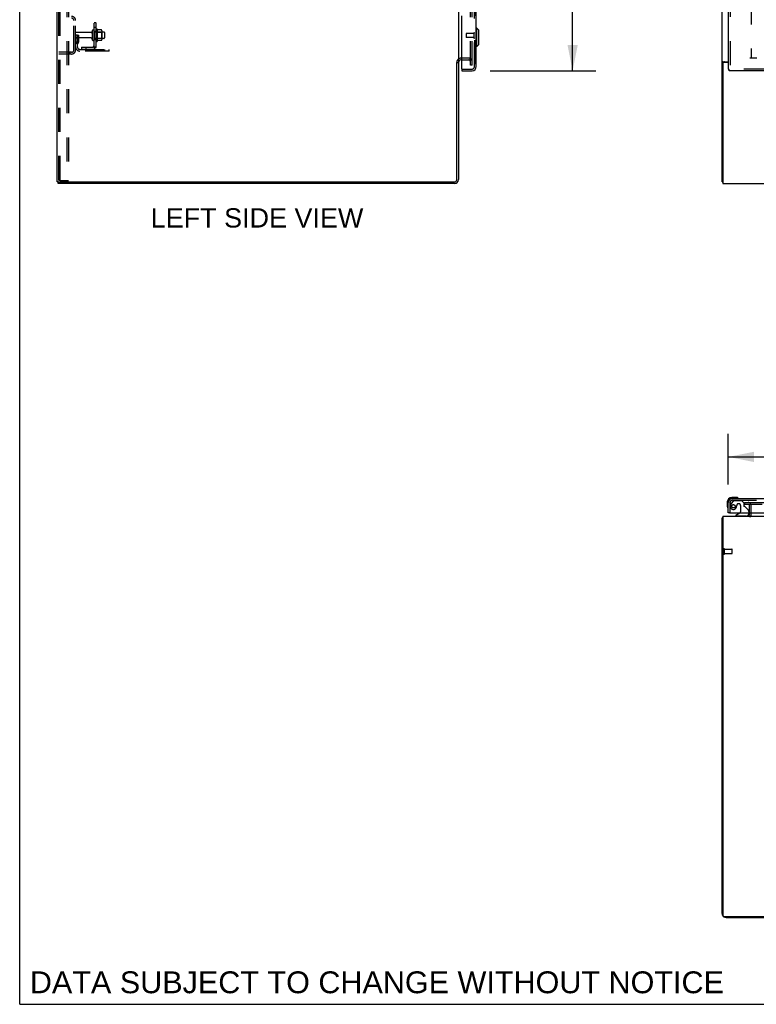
# Model space of a CAD drawing. Header units: inches. Extents: x 0 to 262, y 0 to 169.
# Tile 1 of 83: x 0 to 44, y 0 to 59. Entities that reach past the tile are written whole.
import ezdxf

# ---------------------------------------------------------------- set-up
doc = ezdxf.new("R2010")
doc.units = ezdxf.units.IN
doc.header["$LTSCALE"] = 14.384615
doc.header["$MEASUREMENT"] = 0
doc.linetypes.add('HIDDEN', pattern=[0.2, 0.1, -0.1])
doc.layers.get('0').update_dxf_attribs({"linetype": 'CONTINUOUS'})
for name, color, linetype in [('DEFAULT_2', 8, 'HIDDEN'), ('DIMENSIONS', 7, 'CONTINUOUS'), ('MAIN_RH_DOOR_ASSEMBLY', 7, 'CONTINUOUS'), ('SECONDARY_LH_DOOR_ASSEMBLY', 7, 'CONTINUOUS'), ('SUBPANEL', 7, 'CONTINUOUS')]:
    doc.layers.add(name, color=color, linetype=linetype)
doc.styles.get("Standard").update_dxf_attribs({"font": 'arial.ttf'})
doc.dimstyles.new('DIMSTYLE_1', dxfattribs={"dimtxt": 1.153846, "dimasz": 1.538462, "dimexe": 0.09, "dimexo": 0.07, "dimgap": 0.0375, "dimtad": 0, "dimtih": 1, "dimtoh": 1, "dimzin": 4, "dimdsep": 46, "dimtxsty": 'Standard', "dimblk": '_FILLED', "dimblk1": '_FILLED', "dimblk2": '_FILLED', "dimcen": 0.09, "dimadec": 3, "dimazin": 1, "dimtfac": 1, "dimtdec": 3, "dimtofl": 0, "dimtmove": 0, "dimatfit": 3, "dimldrblk": '_FILLED', "dimfxl": 0, "dimtolj": 1, "dimtzin": 4, "dimarcsym": 0})

# ---------------------------------------------------------------- blocks, each defined once
blk = doc.blocks.new('_FILLED')
at = {"color": 0, "linetype": 'ByBlock'}
blk.add_solid([(0, 0), (-1, 0.2), (-1, -0.2)], dxfattribs=at)
blk = doc.blocks.new('*D6')
at = {"layer": 'DIMENSIONS', "color": 2, "linetype": 'Continuous'}
for p, q in [((42.377, 31.077), (42.377, 34.118)), ((79.315, 31.077), (79.315, 34.118)), ((42.377, 32.734), (55.079, 32.734)), ((79.315, 32.734), (66.613, 32.734))]:
    blk.add_line(p, q, dxfattribs=at)
at = {"layer": 'DIMENSIONS', "color": 2, "linetype": 'Continuous', "xscale": 1.5384615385, "yscale": 1.5384615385, "zscale": 1.5384615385, "rotation": 180}
blk.add_blockref('_FILLED', (42.377, 32.734), dxfattribs=at)
at = {"layer": 'DIMENSIONS', "color": 2, "linetype": 'Continuous', "xscale": 1.5384615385, "yscale": 1.5384615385, "zscale": 1.5384615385}
blk.add_blockref('_FILLED', (79.315, 32.734), dxfattribs=at)
at = {"layer": 'DIMENSIONS', "color": 2, "linetype": 'Continuous', "insert": (60.846, 33.311), "char_height": 1.15385, "width": 10.38033, "attachment_point": 2, "line_spacing_factor": 0.9}
blk.add_mtext('36.94 DOORS', dxfattribs=at)
blk = doc.blocks.new('*D11')
at = {"layer": 'DIMENSIONS', "color": 2, "linetype": 'Continuous'}
for p, q in [((28.131, 118.324), (34.451, 118.324)), ((33.066, 118.324), (33.066, 88.965)), ((33.066, 55.824), (33.066, 84.927)), ((28.131, 55.824), (34.451, 55.824))]:
    blk.add_line(p, q, dxfattribs=at)
at = {"layer": 'DIMENSIONS', "color": 2, "linetype": 'Continuous', "xscale": 1.5384615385, "yscale": 1.5384615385, "zscale": 1.5384615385}
for p, rotation in [((33.066, 118.324), 90), ((33.066, 55.824), 270)]:
    blk.add_blockref('_FILLED', p, dxfattribs=dict(at, rotation=rotation))
at = {"layer": 'DIMENSIONS', "color": 2, "linetype": 'Continuous', "insert": (33.066, 88.388), "char_height": 1.1538, "width": 5.9022, "attachment_point": 2, "line_spacing_factor": 0.9}
blk.add_mtext('62.50\\PDOORS', dxfattribs=at)

msp = doc.modelspace()

# ---------------------------------------------------------------- linework, layer by layer
at = {"color": 7, "linetype": 'Continuous'}
for p, q in [((0, 0), (0, 169.231)), ((2.242, 49.178), (2.242, 120.97)), ((42.002, 49.178), (42.002, 120.97)), ((26.242, 117.781), (26.242, 56.366)), ((26.138, 49.303), (26.138, 56.326)), ((26.138, 56.314), (26.242, 56.314)), ((26.242, 56.327), (26.242, 49.32)), ((26.446, 56.47), (26.385, 56.47)), ((42.106, 56.326), (42.002, 56.326)), ((42.054, 56.252), (42.054, 49.074)), ((42.072, 56.366), (42.377, 56.366)), ((42.377, 56.314), (42.117, 56.314)), ((2.3, 49.178), (2.242, 49.178)), ((2.294, 49.074), (2.294, 49.178)), ((25.996, 49.074), (2.294, 49.074)), ((2.33, 49.178), (26.013, 49.178)), ((42.002, 49.178), (42.054, 49.178)), ((42.054, 49.074), (119.7, 49.074)), ((42.002, 5.435), (42.002, 29.085)), ((42.002, 29.085), (42.054, 29.085)), ((42.054, 29.189), (42.054, 5.303)), ((42.054, 29.189), (119.7, 29.189)), ((43.648, 29.331), (43.648, 29.393)), ((42.117, 5.241), (119.648, 5.241)), ((42.249, 5.189), (119.506, 5.189)), ((0, 0), (261.538, 0))]:
    msp.add_line(p, q, dxfattribs=at)
at = {"color": 3, "linetype": 'Continuous'}
for p, q in [((42.106, 56.313), (42.106, 56.326)), ((2.3, 49.178), (2.33, 49.178))]:
    msp.add_line(p, q, dxfattribs=at)
at = {"color": 7, "linetype": 'Continuous'}
for points in [[(42.038, 56.352), (42.034, 56.35), (42.03, 56.349), (42.026, 56.348), (42.023, 56.346), (42.02, 56.345), (42.017, 56.344), (42.014, 56.342), (42.011, 56.34), (42.009, 56.339), (42.007, 56.337), (42.006, 56.335), (42.005, 56.333), (42.004, 56.332), (42.003, 56.33), (42.003, 56.328), (42.002, 56.326)], [(42.072, 56.366), (42.07, 56.365), (42.068, 56.363), (42.065, 56.362), (42.062, 56.36), (42.058, 56.359), (42.054, 56.357), (42.05, 56.356), (42.046, 56.354), (42.038, 56.352)], [(42.054, 29.104), (42.054, 29.104), (42.05, 29.103), (42.046, 29.102), (42.042, 29.101), (42.038, 29.1), (42.034, 29.1), (42.03, 29.099), (42.026, 29.098), (42.023, 29.097), (42.02, 29.097), (42.017, 29.096), (42.014, 29.095), (42.011, 29.094), (42.009, 29.093), (42.007, 29.092), (42.006, 29.091), (42.005, 29.09), (42.004, 29.089), (42.003, 29.087), (42.003, 29.086), (42.002, 29.085)]]:
    msp.add_lwpolyline(points, dxfattribs=at)
at = {"color": 3, "linetype": 'Continuous'}
for points in [[(42.127, 56.343), (42.122, 56.341), (42.12, 56.34), (42.117, 56.338), (42.115, 56.337), (42.113, 56.336), (42.111, 56.334), (42.11, 56.333), (42.108, 56.332), (42.107, 56.33), (42.107, 56.329), (42.106, 56.327), (42.106, 56.326)], [(42.147, 56.366), (42.147, 56.364), (42.147, 56.362), (42.146, 56.361), (42.145, 56.359), (42.145, 56.357), (42.144, 56.356), (42.143, 56.354), (42.141, 56.352), (42.139, 56.351), (42.138, 56.349), (42.136, 56.348), (42.134, 56.347), (42.132, 56.346), (42.129, 56.344), (42.127, 56.343)]]:
    msp.add_lwpolyline(points, dxfattribs=at)
at = {"color": 7, "linetype": 'Continuous'}
for centre, radius, start, end in [((26.385, 56.327), 0.142, 90, 180), ((42.117, 56.252), 0.0625, 90, 180), ((25.996, 49.32), 0.246, 270, 360), ((26.013, 49.303), 0.125, 270, 360), ((43.506, 29.331), 0.142, 270, 360), ((42.249, 5.435), 0.246, 180, 220.07266), ((42.117, 5.303), 0.0625, 180, 270), ((42.249, 5.435), 0.246, 229.92734, 270)]:
    msp.add_arc(centre, radius, start, end, dxfattribs=at)
at = {"color": 3, "linetype": 'Continuous'}
msp.add_arc((42.106, 5.293), 0.052, 191.21169, 258.78831, dxfattribs=at)
at = {"layer": 'DEFAULT_2', "color": 8, "linetype": 'HIDDEN'}
for p, q in [((2.346, 49.291), (2.346, 120.856)), ((2.42, 49.291), (2.42, 120.856)), ((2.817, 120.886), (2.817, 49.261)), ((2.921, 120.886), (2.921, 49.261)), ((26.951, 56.157), (26.951, 117.99)), ((27.055, 56.157), (27.055, 117.99)), ((43.752, 117.574), (43.752, 56.574)), ((3.242, 57.07), (3.242, 58.827)), ((3.346, 57.07), (3.346, 58.827)), ((4.641, 58.305), (4.641, 57.593)), ((3.45, 57.949), (3.346, 57.949)), ((4.274, 58.114), (3.376, 58.114)), ((4.274, 57.784), (3.376, 57.784)), ((3.436, 57.608), (3.436, 57.949)), ((3.436, 57.774), (3.54, 57.774)), ((3.45, 57.949), (3.54, 57.949)), ((3.45, 57.248), (3.45, 57.949)), ((3.54, 57.608), (3.54, 57.949)), ((4.336, 58.206), (4.336, 57.691)), ((4.446, 58.206), (4.446, 57.691)), ((5.041, 58.136), (4.446, 58.136)), ((5.041, 57.761), (4.446, 57.761)), ((4.571, 57.615), (4.571, 58.283)), ((4.591, 58.132), (4.571, 58.152)), ((4.591, 57.765), (4.571, 57.745)), ((4.591, 58.132), (4.887, 58.132)), ((4.591, 58.132), (4.591, 57.765)), ((4.591, 57.765), (4.887, 57.765)), ((4.886, 58.268), (4.668, 58.268)), ((4.887, 58.132), (4.907, 58.152)), ((4.887, 58.132), (4.887, 57.765)), ((4.887, 57.765), (4.907, 57.745)), ((4.907, 58.205), (4.907, 57.693)), ((5.071, 58.106), (5.071, 57.791)), ((3.434, 57.603), (3.385, 57.535)), ((3.519, 57.542), (3.47, 57.474)), ((4.886, 57.63), (4.668, 57.63)), ((3.1, 56.928), (2.346, 56.928)), ((3.1, 56.824), (2.346, 56.824)), ((2.993, 56.928), (2.993, 56.824)), ((3.593, 57.105), (5.346, 57.105)), ((5.346, 57.001), (3.593, 57.001)), ((4.843, 57.001), (4.843, 57.105)), ((5.099, 57.001), (5.099, 57.105)), ((5.346, 57.001), (5.346, 57.105)), ((26.868, 56.574), (26.385, 56.574)), ((78.606, 56.574), (43.669, 56.574)), ((26.446, 56.47), (26.868, 56.47)), ((27.055, 56.157), (26.951, 56.157)), ((2.441, 49.261), (2.367, 49.261)), ((2.441, 49.261), (2.921, 49.261)), ((43.336, 30.001), (43.336, 29.897)), ((43.336, 30.001), (43.641, 30.001)), ((43.641, 29.897), (43.336, 29.897)), ((43.648, 29.393), (43.648, 29.815)), ((43.669, 30.001), (78.919, 30.001)), ((78.919, 29.897), (43.669, 29.897)), ((43.752, 29.331), (43.752, 29.815)), ((42.106, 26.943), (42.106, 27.227)), ((42.149, 26.943), (42.149, 27.227)), ((42.149, 27.209), (42.596, 27.209)), ((42.606, 26.971), (42.606, 27.199)), ((42.149, 26.961), (42.596, 26.961))]:
    msp.add_line(p, q, dxfattribs=at)
for points in [[(4.668, 58.268), (4.666, 58.268), (4.665, 58.268), (4.664, 58.268), (4.663, 58.269), (4.663, 58.269), (4.662, 58.269), (4.662, 58.27), (4.661, 58.27), (4.661, 58.27), (4.66, 58.271), (4.66, 58.271), (4.66, 58.271), (4.66, 58.272), (4.659, 58.272), (4.659, 58.272), (4.659, 58.273), (4.659, 58.273), (4.659, 58.273)], [(4.895, 58.262), (4.894, 58.263), (4.893, 58.265), (4.892, 58.266), (4.89, 58.267), (4.889, 58.267), (4.887, 58.268), (4.886, 58.268)], [(4.659, 57.625), (4.659, 57.625), (4.659, 57.625), (4.659, 57.626), (4.659, 57.626), (4.66, 57.626), (4.66, 57.626), (4.66, 57.627), (4.66, 57.627), (4.661, 57.627), (4.661, 57.628), (4.662, 57.628), (4.662, 57.628), (4.663, 57.629), (4.663, 57.629), (4.664, 57.629), (4.665, 57.63), (4.666, 57.63), (4.668, 57.63)], [(4.895, 57.636), (4.894, 57.635), (4.893, 57.633), (4.892, 57.632), (4.89, 57.631), (4.889, 57.63), (4.887, 57.63), (4.886, 57.63)], [(2.346, 49.291), (2.347, 49.283), (2.349, 49.276), (2.352, 49.27), (2.357, 49.265), (2.362, 49.263), (2.367, 49.261)], [(2.42, 49.291), (2.42, 49.283), (2.422, 49.276), (2.426, 49.27), (2.43, 49.265), (2.435, 49.263), (2.441, 49.261)]]:
    msp.add_lwpolyline(points, dxfattribs=at)
for centre, radius, start, end in [((3.1, 58.827), 0.246, 0, 90), ((3.1, 58.827), 0.142, 0, 90), ((4.609, 58.283), 0.0384, 34.44966, 180), ((4.041, 57.949), 0.698, 27.6814, 30.66313), ((3.376, 58.084), 0.03, 90, 180), ((3.376, 57.814), 0.03, 180, 270), ((4.274, 58.176), 0.0625, 270, 360), ((4.274, 57.721), 0.0625, 0, 90), ((4.391, 58.206), 0.055, 0, 180), ((4.766, 58.205), 0.141, 0, 23.95), ((5.041, 58.106), 0.03, 0, 90), ((5.041, 57.791), 0.03, 270, 360), ((3.554, 57.413), 0.208, 144.24611, 180), ((3.593, 57.248), 0.246, 180, 270), ((3.426, 57.608), 0.01, 324.24611, 360), ((3.554, 57.413), 0.104, 144.24611, 180), ((3.593, 57.248), 0.142, 180, 270), ((3.426, 57.608), 0.114, 324.24611, 360), ((4.391, 57.691), 0.055, 180, 360), ((4.609, 57.615), 0.0384, 180, 325.55034), ((4.041, 57.949), 0.698, 329.33687, 332.3186), ((4.766, 57.693), 0.141, 336.05, 360), ((3.1, 57.07), 0.246, 270, 360), ((3.1, 57.07), 0.142, 270, 360), ((26.385, 56.327), 0.246, 90, 180), ((26.868, 56.388), 0.186, 0, 90), ((26.868, 56.388), 0.0823, 0, 90), ((43.566, 29.815), 0.186, 0, 90), ((43.566, 29.815), 0.0823, 0, 90), ((43.506, 29.331), 0.246, 310.96552, 360), ((42.128, 27.227), 0.0215, 360, 180), ((42.596, 27.199), 0.01, 360, 90), ((42.128, 26.943), 0.0215, 180, 0), ((42.596, 26.971), 0.01, 270, 0)]:
    msp.add_arc(centre, radius, start, end, dxfattribs=at)
at = {"layer": 'MAIN_RH_DOOR_ASSEMBLY', "color": 8, "linetype": 'HIDDEN'}
for p, q in [((27.196, 56.07), (27.196, 118.077)), ((26.466, 55.928), (27.054, 55.928))]:
    msp.add_line(p, q, dxfattribs=at)
msp.add_arc((27.054, 56.07), 0.142, 270, 360, dxfattribs=at)
at = {"layer": 'SECONDARY_LH_DOOR_ASSEMBLY', "color": 8, "linetype": 'HIDDEN'}
for p, q in [((27.196, 118.077), (27.196, 56.07)), ((42.481, 60.479), (42.481, 55.928)), ((26.696, 58.042), (26.696, 57.814)), ((27.153, 58.052), (26.706, 58.052)), ((27.153, 57.804), (26.706, 57.804)), ((27.153, 58.07), (27.153, 57.786)), ((26.466, 55.928), (27.054, 55.928)), ((79.273, 55.928), (42.419, 55.928)), ((42.657, 30.088), (42.556, 29.944)), ((42.624, 30.143), (79.068, 30.143)), ((42.722, 30.122), (43.173, 30.122)), ((43.299, 29.996), (43.173, 30.122)), ((42.481, 29.393), (42.481, 30)), ((42.878, 29.843), (42.878, 29.832)), ((43.009, 29.93), (42.976, 29.93)), ((43.107, 29.832), (43.107, 29.452)), ((43.299, 29.996), (43.299, 29.817)), ((43.358, 29.758), (43.577, 29.539)), ((43.606, 29.468), (43.606, 29.393)), ((43.449, 29.189), (42.819, 29.189))]:
    msp.add_line(p, q, dxfattribs=at)
at = {"layer": 'SECONDARY_LH_DOOR_ASSEMBLY', "color": 3, "linetype": 'Continuous'}
for p, q in [((27.3, 56.07), (27.3, 60.324)), ((42.377, 60.324), (42.377, 55.928)), ((26.446, 55.948), (26.446, 59.116)), ((26.446, 55.824), (27.054, 55.824)), ((79.273, 55.824), (42.419, 55.824)), ((42.624, 30.247), (79.068, 30.247)), ((42.377, 29.393), (42.377, 30)), ((42.439, 29.393), (79.253, 29.393))]:
    msp.add_line(p, q, dxfattribs=at)
at = {"layer": 'SECONDARY_LH_DOOR_ASSEMBLY', "color": 7, "linetype": 'Continuous'}
for p, q in [((27.339, 58.376), (27.3, 58.376)), ((27.458, 58.258), (27.339, 58.376)), ((27.339, 57.273), (27.339, 58.376)), ((27.458, 57.391), (27.458, 58.258)), ((27.339, 57.273), (27.3, 57.273)), ((27.458, 57.391), (27.339, 57.273)), ((26.446, 55.928), (26.466, 55.928)), ((26.446, 55.928), (26.446, 55.824)), ((42.377, 55.928), (42.419, 55.928)), ((42.419, 55.824), (42.419, 55.928)), ((42.317, 30.044), (42.317, 29.787)), ((42.377, 30.044), (42.377, 30)), ((42.837, 30.307), (42.58, 30.307)), ((42.624, 30.247), (42.58, 30.247)), ((42.875, 30.304), (42.837, 30.307)), ((42.972, 30.26), (42.966, 30.262)), ((42.317, 29.787), (42.32, 29.749)), ((42.362, 29.658), (42.364, 29.652)), ((42.439, 29.393), (42.377, 29.393)), ((43.057, 29.366), (42.819, 29.228)), ((42.819, 29.189), (42.819, 29.228)), ((43.606, 29.393), (43.606, 29.346))]:
    msp.add_line(p, q, dxfattribs=at)
at = {"layer": 'SECONDARY_LH_DOOR_ASSEMBLY', "color": 8, "linetype": 'HIDDEN'}
msp.add_circle((42.681, 29.78), 0.101, dxfattribs=at)
for centre, radius, start, end in [((26.706, 58.042), 0.01, 90, 180), ((26.706, 57.814), 0.01, 180, 270), ((27.175, 58.07), 0.0215, 0, 180), ((27.175, 57.786), 0.0215, 180, 360), ((27.054, 56.07), 0.142, 270, 360), ((42.624, 30), 0.142, 90, 180), ((42.722, 30.043), 0.079, 90, 144.9), ((42.681, 29.78), 0.187, 163.15611, 342.15176), ((42.872, 29.722), 0.386, 144.9, 163.15611), ((42.485, 29.843), 0.393, 342.07023, 358.33968), ((42.976, 29.832), 0.098, 90, 180), ((43.009, 29.832), 0.098, 0, 90), ((43.007, 29.452), 0.1, 323.45319, 360), ((43.338, 29.817), 0.039, 180, 248.39038), ((43.287, 29.687), 0.1, 45, 68.39038), ((43.506, 29.468), 0.1, 0, 45)]:
    msp.add_arc(centre, radius, start, end, dxfattribs=at)
at = {"layer": 'SECONDARY_LH_DOOR_ASSEMBLY', "color": 3, "linetype": 'Continuous'}
for centre, radius, start, end in [((26.466, 55.948), 0.02, 180, 270), ((27.054, 56.07), 0.246, 270, 360), ((42.624, 30), 0.246, 90, 180)]:
    msp.add_arc(centre, radius, start, end, dxfattribs=at)
at = {"layer": 'SECONDARY_LH_DOOR_ASSEMBLY', "color": 7, "linetype": 'Continuous'}
for centre, radius, start, end in [((27.136, 56.214), 0.26, 267.3791, 270), ((42.58, 30.044), 0.263, 90, 180), ((42.58, 30.044), 0.203, 90, 180), ((42.837, 30.057), 0.25, 59.11011, 90), ((42.957, 30.262), 0.015, 270, 353.62041), ((42.957, 30.258), 0.015, 6.37959, 59.11011), ((42.567, 29.787), 0.25, 180, 210.88989), ((42.366, 29.667), 0.015, 210.88989, 263.62041), ((42.362, 29.667), 0.015, 276.37959, 360), ((43.007, 29.452), 0.1, 300.09201, 323.45319), ((43.449, 29.346), 0.157, 270, 360)]:
    msp.add_arc(centre, radius, start, end, dxfattribs=at)
at = {"layer": 'SUBPANEL', "color": 8, "linetype": 'HIDDEN'}
for p, q in [((4.446, 57.23), (4.446, 116.918)), ((4.571, 57.23), (4.571, 116.918)), ((4.446, 58.708), (4.571, 58.708)), ((4.446, 58.427), (4.571, 58.427)), ((4.446, 58.199), (4.571, 58.199)), ((3.696, 57.23), (4.334, 57.23)), ((3.696, 57.23), (3.696, 57.105)), ((3.946, 57.23), (3.946, 57.105)), ((4.517, 57.192), (4.421, 57.271)), ((4.446, 57.699), (4.571, 57.699)), ((4.446, 57.23), (4.571, 57.23)), ((4.506, 57.23), (4.506, 57.23)), ((4.334, 57.105), (3.696, 57.105))]:
    msp.add_line(p, q, dxfattribs=at)
for points in [[(4.421, 57.271), (4.42, 57.27), (4.42, 57.27), (4.42, 57.269), (4.42, 57.268), (4.421, 57.267), (4.422, 57.265), (4.422, 57.264), (4.424, 57.263), (4.425, 57.261), (4.426, 57.259), (4.428, 57.258), (4.432, 57.254)], [(4.432, 57.254), (4.434, 57.252), (4.436, 57.249), (4.437, 57.247), (4.439, 57.245), (4.441, 57.243), (4.443, 57.24), (4.444, 57.238), (4.445, 57.236), (4.446, 57.234), (4.446, 57.232), (4.446, 57.23)], [(4.506, 57.23), (4.506, 57.23), (4.505, 57.23), (4.505, 57.23), (4.505, 57.23), (4.504, 57.23), (4.503, 57.23), (4.503, 57.23), (4.502, 57.231), (4.502, 57.231), (4.501, 57.231), (4.5, 57.231), (4.499, 57.231), (4.499, 57.231), (4.498, 57.231), (4.497, 57.232), (4.496, 57.232), (4.496, 57.232), (4.495, 57.232), (4.494, 57.232), (4.493, 57.232), (4.492, 57.233), (4.492, 57.233), (4.491, 57.233), (4.49, 57.233), (4.489, 57.233), (4.488, 57.234), (4.487, 57.234), (4.487, 57.234), (4.486, 57.234), (4.485, 57.235), (4.484, 57.235), (4.483, 57.235), (4.482, 57.236), (4.481, 57.236), (4.48, 57.236), (4.479, 57.236), (4.478, 57.237), (4.477, 57.237), (4.476, 57.237), (4.475, 57.238), (4.474, 57.238), (4.473, 57.238), (4.472, 57.239), (4.471, 57.239), (4.47, 57.24), (4.469, 57.24), (4.468, 57.24), (4.467, 57.241), (4.466, 57.241), (4.465, 57.242), (4.464, 57.242), (4.463, 57.243), (4.462, 57.243), (4.461, 57.243), (4.46, 57.244), (4.459, 57.244), (4.458, 57.245), (4.457, 57.245), (4.456, 57.245), (4.455, 57.246), (4.455, 57.246), (4.454, 57.247), (4.453, 57.247), (4.452, 57.248), (4.451, 57.248), (4.451, 57.248), (4.45, 57.249), (4.449, 57.249), (4.448, 57.249), (4.448, 57.25), (4.447, 57.25), (4.446, 57.251), (4.446, 57.251), (4.445, 57.251), (4.444, 57.252), (4.444, 57.252), (4.443, 57.252), (4.443, 57.253), (4.442, 57.253), (4.442, 57.253)], [(4.442, 57.253), (4.442, 57.253), (4.442, 57.253), (4.442, 57.253), (4.442, 57.253), (4.442, 57.253), (4.443, 57.253), (4.443, 57.252), (4.443, 57.252), (4.444, 57.252), (4.444, 57.252), (4.445, 57.251), (4.445, 57.251), (4.446, 57.25)], [(4.502, 57.23), (4.503, 57.23), (4.504, 57.23), (4.504, 57.23), (4.505, 57.23), (4.505, 57.23), (4.505, 57.23), (4.506, 57.23), (4.506, 57.23)], [(4.517, 57.192), (4.519, 57.194), (4.522, 57.196), (4.525, 57.199), (4.529, 57.201), (4.532, 57.203), (4.536, 57.205), (4.54, 57.206)], [(4.54, 57.206), (4.548, 57.21), (4.552, 57.211), (4.555, 57.213), (4.559, 57.215), (4.562, 57.217), (4.564, 57.219), (4.567, 57.221), (4.569, 57.223), (4.57, 57.225), (4.571, 57.227), (4.571, 57.228), (4.571, 57.23)]]:
    msp.add_lwpolyline(points, dxfattribs=at)
for radius in [0.237, 0.112]:
    msp.add_arc((4.334, 57.342), radius, 270, 360, dxfattribs=at)

# ---------------------------------------------------------------- texts
at = {"layer": 'DIMENSIONS', "color": 2, "linetype": 'Continuous', "attachment_point": 2, "line_spacing_factor": 0.9}
for s, insert, char_height, width in [('LEFT SIDE VIEW', (14.194, 47.603), 1.15385, 12.68802), ('DATA SUBJECT TO CHANGE WITHOUT NOTICE', (21.361, 1.97), 1.30769, 41.42808)]:
    msp.add_mtext(s, dxfattribs=dict(at, insert=insert, char_height=char_height, width=width))

# ---------------------------------------------------------------- dimensions: what is measured, and where the dimension line sits
at = {"layer": 'DIMENSIONS', "color": 2, "linetype": 'Continuous'}
dim = msp.add_linear_dim(base=(33.066, 55.824), p1=(28.061, 118.324), p2=(28.061, 55.824), angle=270, text='<>\\PDOORS', dimstyle='DIMSTYLE_1', dxfattribs=at)
dim.commit()
dim.dimension.update_dxf_attribs({"geometry": '*D11', "text_midpoint": (33.066, 86.946), "dimtype": 160})
dim = msp.add_linear_dim(base=(79.315, 32.734), p1=(42.377, 31.007), p2=(79.315, 31.007), text='<> DOORS', dimstyle='DIMSTYLE_1', dxfattribs=at)
dim.commit()
dim.dimension.update_dxf_attribs({"geometry": '*D6', "text_midpoint": (60.846, 32.734), "dimtype": 160})

doc.saveas('drawing.dxf')
